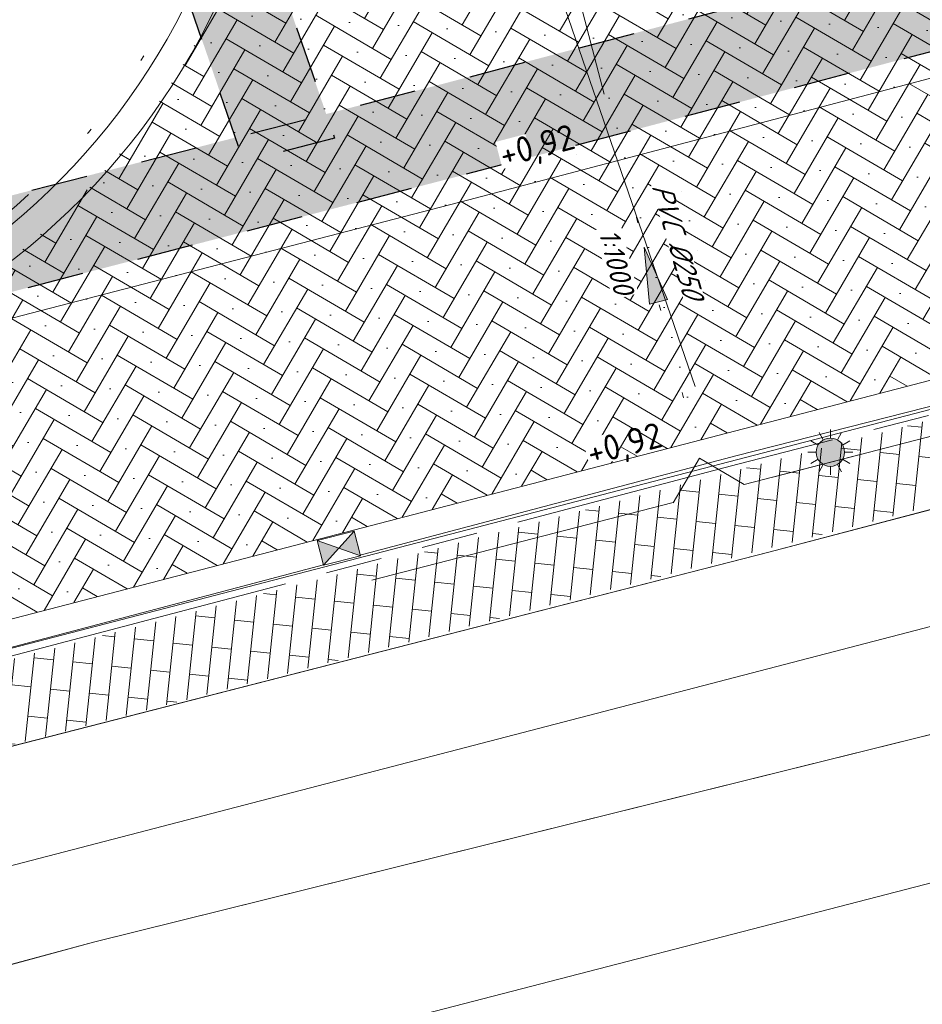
# Model space of a CAD drawing. Header units: metres. Extents: x 264570 to 266133, y 576109 to 577454.
# Tile 59 of 128: x 265544 to 265560, y 576734 to 576751. Entities that reach past the tile are written whole.
import ezdxf
from ezdxf.enums import TextEntityAlignment as Align

# ---------------------------------------------------------------- set-up
doc = ezdxf.new("R2010")
doc.units = ezdxf.units.M
doc.set_wipeout_variables(frame=1)
for name, pattern in [('AM-AS', [16, 10, -2, 2, -2]), ('B-WE-RI-HWA_PVC_160-G', [10, 5.5, -4.5]), ('B-WE-RI-HWA_PVC_250-G', [10, 2.5, -2.25, 0, -1.5, 0, -1.5, 0, -2.25]), ('B-WE-VH-KANTOPSLUITING_TROTTOIRBAND_[AFMETING1]-G', [10, 5.75, -0.75, 1, -0.75, 1, -0.75]), ('B-WE-VH-KANTOPSLUITING_TROTTOIRBAND_RWS_[AFMETINGEN1]-G', [10, 2.5, -1.5, 0, -1.5, 0, -1.5, 0, -1.5, 0, -1.5]), ('NLCS-HIDDEN', [4, 2, -2])]:
    doc.linetypes.add(name, pattern=pattern)
for name, color, linetype, lineweight in [('B-OI-RI-HWA_KOLK-S', 252, 'Continuous', 9), ('B-WE-AM-AS-WEG-GD', 252, 'AM-AS', 18), ('B-WE-KL-ET_LS_OV_LICHTMAST-S', 252, 'Continuous', 15), ('B-WE-KL-TRACE-A', 252, 'Continuous', 13), ('B-WE-KL-TRACE-GD', 252, 'NLCS-HIDDEN', 25), ('B-WE-OG-TOPOGRAFIE-G', 252, 'Continuous', 15), ('B-WE-RI-HWA_PVC_160-G', 252, 'B-WE-RI-HWA_PVC_160-G', 18), ('B-WE-RI-HWA_PVC_250-G', 252, 'B-WE-RI-HWA_PVC_250-G', 18), ('B-WE-VH-KANTOPSLUITING_TROTTOIRBAND_[AFMETINGEN1]-G', 252, 'B-WE-VH-KANTOPSLUITING_TROTTOIRBAND_[AFMETING1]-G', 18), ('B-WE-VH-KANTOPSLUITING_TROTTOIRBAND_RWS_11-22X25-G', 252, 'B-WE-VH-KANTOPSLUITING_TROTTOIRBAND_RWS_[AFMETINGEN1]-G', 18), ('B-WE-VH-STRAATBAKSTEEN_DF_KEPER_ELZAS-A', 252, 'Continuous', 13), ('B-WE-VH-VERHARDING_BETONSTRAATSTEEN_DIKFORMAAT_HALF-A', 252, 'Continuous', 13), ('B-XX-AL-HOOGTELABEL-T18', 252, 'Continuous', 18), ('B-XX-AL-T25', 252, 'Continuous', 9)]:
    doc.layers.add(name, color=color, linetype=linetype, lineweight=lineweight)
doc.layers.add('X-XX-RI-T18-200', color=7, linetype='Continuous', lineweight=18, true_color=0x656565)
doc.styles.add('NLCS-ISO-ANNOTATIVE-T25 BESTAAND', font='NLCS-ISO.ttf', dxfattribs={"height": 2.5})
doc.styles.add('NLCS-ISO-ANNOTATIVE-T25-BOB', font='NLCS-ISO.ttf', dxfattribs={"oblique": 30, "height": 2.5})
doc.styles.add('NLCS-ISO-M250-T18', font='NLCS-ISO.ttf', dxfattribs={"height": 0.45})
doc.styles.get("Standard").update_dxf_attribs({"font": 'arial.ttf'})

# ---------------------------------------------------------------- blocks, each defined once
blk = doc.blocks.new('N-SKL-ET_LS_OV_LICHTMAST_TYPE6-SO')
h = blk.add_hatch(color=255)
h.dxf.hatch_style = 1
h.paths.add_polyline_path([(-1.25, 0, 1), (1.25, 0, 1)])
at = {"flags": 128}
for points in [[(0, 1.25), (0, 2)], [(-1.083, 0.625), (-1.732, 1)], [(-0.625, 1.083), (-1, 1.732)], [(0.625, 1.083), (1, 1.732)], [(1.083, 0.625), (1.732, 1)], [(-1.25, 0), (-2, 0)], [(2, 0), (1.25, 0)], [(-1.732, -1), (-1.083, -0.625)], [(1.732, -1), (1.083, -0.625)], [(-1, -1.732), (-0.625, -1.083)], [(0, -2), (0, -1.25)], [(1, -1.732), (0.625, -1.083)]]:
    blk.add_lwpolyline(points, dxfattribs=at)
blk.add_circle((0, 0), 1.25)
at = {"lineweight": 30, "flags": 104}
blk.add_attdef('01', text='', height=1.8, dxfattribs=at).set_placement((2.706, 1.092), align=Align.TOP_LEFT)
blk = doc.blocks.new('*U43')
at = {"ltscale": 0.5}
blk.add_hatch(color=256, dxfattribs=at).paths.add_polyline_path([(-3.333, 0), (1.667, 0.833), (1.667, -0.833)])
blk.add_lwpolyline([(-3.333, 0), (1.667, 0.833), (1.667, -0.833)], close=True)
blk = doc.blocks.new('*U42')
blk.add_wipeout([(-1.125, 0.75), (1.125, 0.75), (1.125, -0.75), (-1.125, -0.75)])
h = blk.add_hatch(color=256)
h.dxf.hatch_style = 1
h.paths.add_polyline_path([(0, 0), (-1.125, 0.75), (-1.125, -0.75)])
h.paths.add_polyline_path([(1.125, -0.75), (1.125, 0.75), (0, 0)])
for p, q in [((-1.125, -0.75), (1.125, 0.75)), ((1.125, -0.75), (-1.125, 0.75))]:
    blk.add_line(p, q)
at = {"flags": 128}
blk.add_lwpolyline([(-1.125, -0.75), (1.125, -0.75), (1.125, 0.75), (-1.125, 0.75)], close=True, dxfattribs=at)

msp = doc.modelspace()

# ---------------------------------------------------------------- hatches: boundary and pattern name
at = {"layer": 'B-WE-KL-TRACE-A'}
h = msp.add_hatch(dxfattribs=at)
h.set_pattern_fill('DOTS', color=256, scale=0.5)
h.set_pattern_definition([(0, (265713.50372, 576754.34745), (0.079375, 0.15875), [0, -0.15875])])
h.paths.add_polyline_path([(265257.497, 576901.576), (265280.092, 576836.285), (265298.31, 576783.268), (265291.791, 576781.392), (265239.384, 576934.357), (265222.655, 576983.209), (265230.7, 576979.939), (265245.297, 576937.421), (265245.427, 576937.04)])
h.paths.add_polyline_path([(265223.141, 576984.793), (265219.917, 576993.606), (265211.971, 577028.584), (265210.547, 577042.097), (265222.786, 577002.989), (265229.989, 576982.009)])
h.paths.add_polyline_path([(265207.488, 577055.376), (265208.876, 577042.208), (265202.774, 577069.069)])
h.paths.add_polyline_path([(265194.59, 577097.909), (265209.11, 577055.736), (265209.669, 577050.426), (265224.354, 577003.504), (265246.856, 576937.963), (265259.058, 576902.111), (265281.655, 576836.813), (265331.28, 576692.401), (265402.247, 576711.023), (265417.831, 576715.057), (265434.246, 576719.393), (265450.777, 576723.65), (265466.98, 576727.876), (265483.558, 576732.243), (265517.748, 576741.103), (265533.987, 576745.376), (265551.26, 576749.845), (265566.674, 576753.911), (265582.241, 576757.871), (265589.311, 576759.685), (265591.043, 576760.329), (265486.412, 577064.17), (265488.303, 577064.821), (265593.602, 576759.04), (265591.727, 576758.343), (265591.58, 576758.769), (265589.803, 576758.108), (265582.65, 576756.272), (265567.088, 576752.314), (265551.677, 576748.248), (265534.403, 576743.779), (265518.165, 576739.506), (265483.975, 576730.646), (265467.398, 576726.28), (265451.191, 576722.053), (265434.662, 576717.796), (265418.248, 576713.46), (265402.664, 576709.426), (265330.216, 576690.416), (265298.846, 576781.706), (265290.739, 576779.372), (265237.824, 576933.823), (265212.508, 577007.744), (265210.34, 577028.314), (265197.8, 577083.516), (265193.03, 577097.371)])
h = msp.add_hatch(dxfattribs=at)
h.set_pattern_fill('DOTS', color=256, scale=0.5)
h.set_pattern_definition([(0, (265213.50372, 576754.34745), (0.079375, 0.15875), [0, -0.15875])])
h.paths.add_polyline_path([(265408.404, 576917.823), (265412.235, 576919.138), (265412.771, 576917.578), (265421.592, 576891.891), (265492.005, 576916.073), (265492.541, 576914.512), (265549.415, 576748.903), (265547.812, 576748.488), (265490.981, 576913.976), (265428.559, 576892.539), (265483.75, 576731.828), (265482.15, 576731.407), (265435.731, 576866.574), (265428.264, 576864.01), (265427.731, 576865.561), (265435.199, 576868.125), (265426.999, 576892.003), (265420.567, 576889.795), (265411.163, 576917.026), (265408.94, 576916.262)])
at = {"layer": 'B-WE-VH-STRAATBAKSTEEN_DF_KEPER_ELZAS-A'}
h = msp.add_hatch(dxfattribs=at)
h.set_pattern_fill('AVH-SBS_DIKFORMAAT_KEPER', color=256, scale=28, angle=40.681, pattern_type=2)
h.set_pattern_definition([(59.70339913, (70383.4148, 116926.50953), (-0.13869792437, 0.52855728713), [1.5456, -0.7728]), (329.70339913, (70382.4139, 116927.09432), (-0.13869792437, 0.52855728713), [1.5456, -0.7728]), (59.70339913, (70383.7353, 116927.44107), (-0.13869792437, 0.52855728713), [0, -2.3184]), (59.70339913, (70383.01182, 116926.96874), (-0.13869792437, 0.52855728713), [0, -2.3184])])
edge = h.paths.add_edge_path()
edge.add_arc((265564.733, 576764.348), 12.8, 247.2003, 288.1303, ccw=False)
edge.add_arc((265564.64, 576763.998), 12.441, 204.0702, 246.9742, ccw=False)
edge.add_line((265553.28, 576758.923), (265548.507, 576757.284))
edge.add_arc((265536.024, 576756.645), 12.5, -75.4949, 2.9304, ccw=False)
edge.add_line((265539.155, 576744.544), (265540.47, 576739.567))
edge.add_line((265540.47, 576739.567), (265569.973, 576747.233))
edge.add_line((265569.973, 576747.233), (265569.975, 576747.234))
edge.add_line((265569.975, 576747.234), (265568.717, 576752.183))
at = {"layer": 'B-WE-VH-VERHARDING_BETONSTRAATSTEEN_DIKFORMAAT_HALF-A'}
h = msp.add_hatch(dxfattribs=at)
h.set_pattern_fill('AVH-BSS_DIKFORMAAT_HALFST', color=256, scale=25, angle=354, pattern_type=2)
h.set_pattern_definition([(354, (17846.70104, 131.3533), (1.08342364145, 0.40647812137), [0.345, -0.345]), (84, (17846.70104, 131.3533), (-0.3431100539, 0.03606231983), [])])
h.paths.add_polyline_path([(265537.306, 576738.024), (265537.672, 576736.607), (265574.352, 576746.137), (265573.97, 576747.582)])

# ---------------------------------------------------------------- linework, layer by layer
at = {"layer": 'B-WE-AM-AS-WEG-GD', "flags": 128}
msp.add_lwpolyline([(265555.786, 576744.512), (265498.386, 576911.656), (265424.142, 576886.159)], dxfattribs=at)
at = {"layer": 'B-WE-KL-TRACE-GD', "ltscale": 0.5, "flags": 128}
for points in [[(265194.59, 577097.909), (265209.11, 577055.736), (265209.669, 577050.426), (265224.354, 577003.504), (265246.856, 576937.963), (265259.058, 576902.111), (265281.655, 576836.813), (265331.28, 576692.401), (265402.247, 576711.023), (265417.831, 576715.057), (265434.246, 576719.393), (265450.777, 576723.65), (265466.98, 576727.876), (265483.558, 576732.243), (265517.748, 576741.103), (265533.987, 576745.376), (265551.26, 576749.845), (265566.674, 576753.911), (265582.241, 576757.871), (265589.311, 576759.685), (265591.043, 576760.329), (265486.412, 577064.17), (265488.303, 577064.821), (265593.602, 576759.04), (265591.727, 576758.343), (265591.58, 576758.769), (265589.803, 576758.108), (265582.65, 576756.272), (265567.088, 576752.314), (265551.677, 576748.248), (265534.403, 576743.779), (265518.165, 576739.506), (265483.975, 576730.646), (265467.398, 576726.28), (265451.191, 576722.053), (265434.662, 576717.796), (265418.248, 576713.46), (265402.664, 576709.426), (265330.216, 576690.416), (265298.846, 576781.706), (265290.739, 576779.372), (265237.824, 576933.823), (265212.508, 577007.744), (265210.34, 577028.314), (265197.8, 577083.516), (265193.03, 577097.371)], [(265408.404, 576917.823), (265412.235, 576919.138), (265412.771, 576917.578), (265421.592, 576891.891), (265492.005, 576916.073), (265492.541, 576914.512), (265549.415, 576748.903), (265547.812, 576748.488), (265490.981, 576913.976), (265428.559, 576892.539), (265483.75, 576731.828), (265482.15, 576731.407), (265435.731, 576866.574), (265428.264, 576864.01), (265427.731, 576865.561), (265435.199, 576868.125), (265426.999, 576892.003), (265420.567, 576889.795), (265411.163, 576917.026), (265408.94, 576916.262)]]:
    msp.add_lwpolyline(points, close=True, dxfattribs=at)
at = {"layer": 'B-WE-OG-TOPOGRAFIE-G'}
for points in [[(265146.294, 576984.114), (265054.527, 576952.285), (265076.666, 576887.833), (265077.77, 576884.617), (265164.747, 576631.404), (265212.85, 576643.969), (265260.984, 576656.444), (265260.772, 576657.063), (265284.398, 576664.646), (265285.162, 576664.816), (265285.638, 576664.419), (265328.595, 576675.718), (265332.455, 576676.733), (265342.03, 576679.251), (265422.617, 576700.306), (265485.568, 576716.533), (265587.981, 576742.976), (265589.623, 576742.562), (265592.107, 576740.013), (265593.761, 576738.712), (265595.408, 576733.376), (265604.83, 576703.223)], [(265349.44, 576689.183), (265349.44, 576689.183), (265351.856, 576689.823), (265367.272, 576693.991), (265382.625, 576697.953), (265398.729, 576702.158), (265415.851, 576706.603), (265432.069, 576710.828), (265447.506, 576714.788), (265465.315, 576719.486), (265503.392, 576729.393), (265520.031, 576733.663), (265537.768, 576738.335), (265556.507, 576743.289), (265573.448, 576747.602), (265590.669, 576752.063), (265592.801, 576752.633)], [(265599.571, 576750.607), (265597.23, 576752.105), (265597.012, 576752.192), (265596.79, 576752.268), (265596.565, 576752.334), (265596.337, 576752.39), (265595.991, 576752.453), (265595.606, 576752.496), (265595.536, 576752.486), (265592.801, 576752.633), (265590.669, 576752.063), (265573.448, 576747.602), (265556.507, 576743.289), (265537.768, 576738.335), (265520.031, 576733.663), (265503.392, 576729.393), (265465.315, 576719.486), (265447.506, 576714.788), (265432.069, 576710.828), (265415.851, 576706.603), (265398.729, 576702.158), (265382.625, 576697.953), (265367.272, 576693.991), (265351.856, 576689.823)], [(265593.183, 576750.986), (265574.034, 576746.055), (265557.09, 576741.584), (265538.253, 576736.759), (265520.435, 576732.082), (265503.991, 576727.837), (265483.95, 576722.614), (265466.016, 576717.82), (265448.094, 576713.251), (265432.602, 576709.164), (265416.288, 576704.938), (265399.362, 576700.612), (265383.146, 576696.272), (265367.913, 576692.277), (265352.165, 576688.21)], [(265540.472, 576739.567), (265569.973, 576747.233)], [(265422.247, 576704.446), (265586.44, 576747.167), (265589.135, 576745.602), (265589.135, 576745.602), (265545.157, 576734.691), (265545.157, 576734.691), (265485.211, 576718.533), (265480.018, 576716.884)], [(265540.576, 576739.077), (265570.099, 576746.749)], [(265341.419, 576681.787), (265422.603, 576702.827), (265426.004, 576703.367), (265429.162, 576704.16), (265432.669, 576705.448), (265436.985, 576706.705), (265444.429, 576708.086), (265450.715, 576709.074), (265454.19, 576709.94), (265461.665, 576711.849), (265465.349, 576713.067), (265470.435, 576714.821), (265473.873, 576715.897), (265480.018, 576716.884), (265485.211, 576718.533), (265545.157, 576734.691), (265589.135, 576745.602), (265590.304, 576745.677), (265593.886, 576743.552), (265596.448, 576738.415), (265598.846, 576731.469), (265601.39, 576723.752)], [(265604.83, 576703.223), (265595.408, 576733.376), (265593.761, 576738.712), (265592.107, 576740.013), (265589.623, 576742.562), (265587.981, 576742.976), (265485.568, 576716.533), (265422.617, 576700.306), (265342.03, 576679.251)]]:
    msp.add_lwpolyline(points, dxfattribs=at)
at = {"layer": 'B-WE-OG-TOPOGRAFIE-G', "flags": 128}
for points in [[(265491.614, 576732.122, -0.391712), (265476.659, 576740.163), (265429.112, 576878.614, -0.414214), (265433.148, 576886.873), (265490.841, 576906.686, -0.414214), (265499.1, 576902.649), (265547.86, 576760.666, -0.436819), (265539.181, 576744.508), (265539.166, 576744.504)], [(265491.488, 576732.606, -0.391699), (265477.131, 576740.325), (265429.585, 576878.776, -0.414214), (265433.311, 576886.4), (265491.004, 576906.213, -0.414214), (265498.627, 576902.487), (265547.387, 576760.504, -0.436819), (265539.055, 576744.992), (265539.04, 576744.988)]]:
    msp.add_lwpolyline(points, format="xyb", dxfattribs=at)
at = {"layer": 'B-WE-OG-TOPOGRAFIE-G'}
for points in [[(265467.512, 576725.845), (265484.089, 576730.211), (265518.279, 576739.071), (265534.517, 576743.344), (265551.791, 576747.813), (265567.201, 576751.878), (265582.761, 576755.836), (265589.937, 576757.678), (265590.067, 576757.726), (265593.438, 576758.979), (265593.753, 576759.096), (265593.753, 576759.096, 0.34434), (265596.185, 576764.51), (265596.185, 576764.51), (265601.726, 576747.982)], [(265466.016, 576717.82), (265483.95, 576722.614), (265503.991, 576727.837), (265503.991, 576727.837), (265520.435, 576732.082), (265520.435, 576732.082), (265538.253, 576736.759), (265557.09, 576741.584), (265557.09, 576741.584), (265574.034, 576746.055), (265593.183, 576750.986), (265593.183, 576750.986, 0.195643), (265595.697, 576746.692), (265595.697, 576746.692), (265590.304, 576745.677), (265590.304, 576745.677), (265589.135, 576745.602), (265589.135, 576745.602), (265586.44, 576747.167), (265422.247, 576704.446)]]:
    msp.add_lwpolyline(points, format="xyb", dxfattribs=at)
at = {"layer": 'B-WE-RI-HWA_PVC_160-G', "flags": 128}
for points in [[(265557.162, 576742.914), (265564.763, 576744.874), (265564.9, 576745.036), (265564.869, 576745.414), (265564.707, 576745.552), (265564.557, 576745.539)], [(265555.863, 576743.248), (265555.4, 576742.459)], [(265555.863, 576743.248), (265556.653, 576742.785)], [(265558.727, 576743.319), (265556.653, 576742.785)], [(265555.402, 576742.462), (265549.306, 576740.89), (265549.108, 576740.966), (265548.952, 576741.312), (265549.027, 576741.511), (265549.164, 576741.572)]]:
    msp.add_lwpolyline(points, dxfattribs=at)
at = {"layer": 'B-WE-RI-HWA_PVC_250-G', "flags": 128}
msp.add_lwpolyline([(265550.947, 576762.066), (265555.863, 576743.248)], dxfattribs=at)
at = {"layer": 'B-WE-VH-KANTOPSLUITING_TROTTOIRBAND_[AFMETINGEN1]-G', "ltscale": 0.99999, "flags": 128}
msp.add_lwpolyline([(265349.478, 576689.038), (265351.895, 576689.678), (265367.31, 576693.846), (265382.663, 576697.808), (265398.767, 576702.013), (265415.889, 576706.458), (265432.107, 576710.683), (265447.544, 576714.643), (265465.353, 576719.341), (265503.43, 576729.248), (265520.069, 576733.518), (265537.806, 576738.19), (265556.545, 576743.144), (265573.485, 576747.457), (265590.707, 576751.918), (265592.84, 576752.488)], dxfattribs=at)
at = {"layer": 'B-WE-VH-KANTOPSLUITING_TROTTOIRBAND_RWS_11-22X25-G', "flags": 128}
msp.add_lwpolyline([(265538.131, 576786.84), (265547.198, 576760.439, -0.436819), (265539.005, 576745.185), (265538.406, 576745.03)], format="xyb", dxfattribs=at)

# ---------------------------------------------------------------- block references
at = {"layer": 'B-WE-KL-ET_LS_OV_LICHTMAST-S', "xscale": 0.2, "yscale": 0.2, "zscale": 0.2}
msp.add_blockref('N-SKL-ET_LS_OV_LICHTMAST_TYPE6-SO', (265558.178, 576743.353), dxfattribs=at)
at = {"layer": 'B-XX-AL-T25', "ltscale": 0.99999, "xscale": 0.2, "yscale": 0.2, "zscale": 0.2, "rotation": 284.6428841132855}
msp.add_blockref('*U43', (265555.057, 576746.334), dxfattribs=at)

# ---------------------------------------------------------------- next in the draw order: block references
at = {"layer": 'B-OI-RI-HWA_KOLK-S', "xscale": -0.3, "yscale": 0.3, "zscale": 0.3, "rotation": 14.52805754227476}
msp.add_blockref('*U42', (265549.491, 576741.657), dxfattribs=at)

# ---------------------------------------------------------------- next in the draw order: texts
at = {"layer": 'B-XX-AL-HOOGTELABEL-T18', "char_height": 0.45, "attachment_point": 1, "rotation": 14.7647, "style": 'NLCS-ISO-M250-T18', "bg_fill": 3, "box_fill_scale": 1.05, "bg_fill_color": 256, "bg_fill_transparency": 0}
for insert in [(265552.287, 576748.82), (265553.831, 576743.551)]:
    msp.add_mtext_dynamic_manual_height_columns('+0,92', width=0.5, gutter_width=9, heights=[0], dxfattribs=dict(at, insert=insert))
at = {"layer": 'X-XX-RI-T18-200', "ltscale": 0.5, "char_height": 0.36, "bg_fill": 3, "bg_fill_color": 256, "bg_fill_transparency": 0}
for s, insert, attachment_point, rotation, style, box_fill_scale in [('\\A1;PVC %%C250', (265555.469, 576747.118, 0.2), 5, 285.8996, 'NLCS-ISO-ANNOTATIVE-T25-BOB', 1), ('{\\fNLCS-ISO|b0|i1|c0|p34;1:1000}', (265554.431, 576747.325), 1, 284.1982, 'NLCS-ISO-ANNOTATIVE-T25 BESTAAND', 1.15)]:
    msp.add_mtext(s, dxfattribs=dict(at, insert=insert, attachment_point=attachment_point, rotation=rotation, style=style, box_fill_scale=box_fill_scale))

doc.saveas('drawing.dxf')
